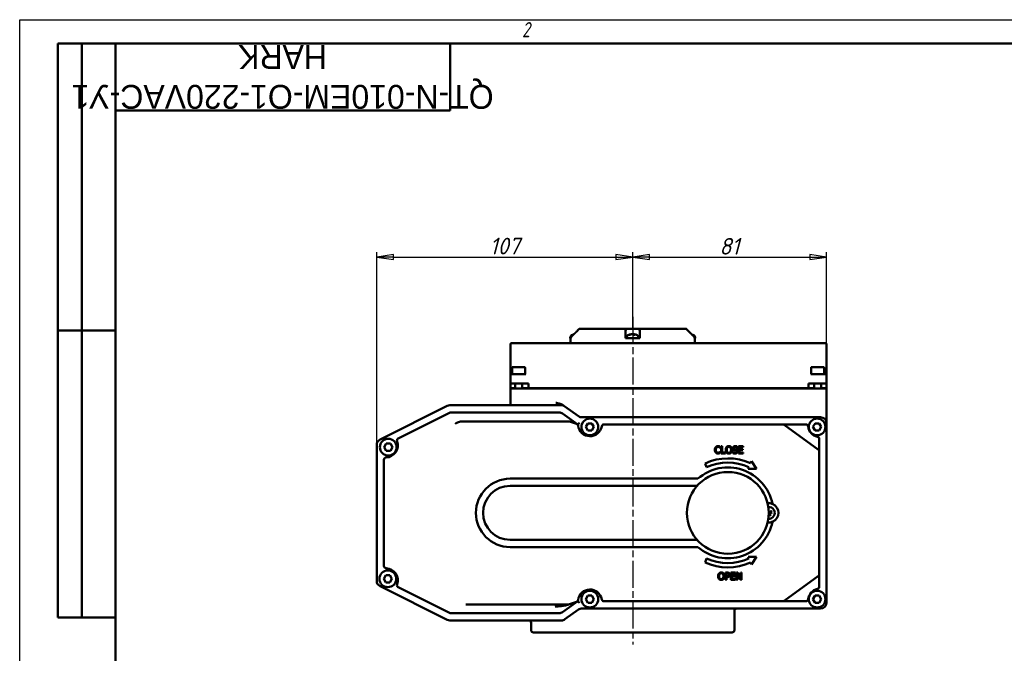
# Model space of a CAD drawing. Header units: millimetres. Extents: x 0 to 840, y 0 to 594.
# Tile 2 of 4: x 0 to 412, y 329 to 594. Entities that reach past the tile are written whole.
import ezdxf
from ezdxf.enums import TextEntityAlignment as Align

# ---------------------------------------------------------------- set-up
doc = ezdxf.new("R2018")
doc.units = ezdxf.units.MM
doc.header["$LTSCALE"] = 2
doc.linetypes.add('CHAIN', pattern=[0.7087, 0.4724, -0.0591, 0.1181, -0.0591])
for name, color, linetype, lineweight in [('Видимый контур (ГОСТ)', 7, 'Continuous', 50), ('Кромка (ГОСТ)', 7, 'Continuous', 50), ('Обозначение (ГОСТ)', 7, 'Continuous', 25), ('Осевая линия (ГОСТ)', 7, 'Continuous', 25), ('Размер (ГОСТ)', 7, 'Continuous', 25), ('Эскизная геометрия (ГОСТ)', 7, 'Continuous', 50)]:
    doc.layers.add(name, color=color, linetype=linetype, lineweight=lineweight)
doc.styles.add('Альтернативный текст (ГОСТ)', font='arial.ttf', dxfattribs={"width": 0.8})
doc.styles.add('Обычный текст (ГОСТ)', font='GOST Common Italic.ttf')
doc.styles.add('Стиль текста110', font='GOST Common Italic.ttf', dxfattribs={"width": 0.8})
doc.styles.add('Стиль текста112', font='GOST Common Italic.ttf', dxfattribs={"width": 0.8})
doc.dimstyles.new('Обычный (ГОСТ)', dxfattribs={"dimscale": 2, "dimtxt": 3.5, "dimasz": 3.5, "dimexe": 1, "dimexo": 0, "dimgap": 0.5, "dimtad": 1, "dimtxsty": 'Обычный текст (ГОСТ)', "dimblk": 'Filled-1', "dimcen": 0.09, "dimdle": 15, "dimclrd": 256, "dimclre": 256, "dimclrt": 256, "dimazin": 2, "dimtfac": 0.714286, "dimtdec": 3, "dimtmove": 0, "dimatfit": 3, "dimfxl": 1, "dimtolj": 1, "dimlwd": 25, "dimlwe": 25, "dimarcsym": 0})

# ---------------------------------------------------------------- blocks, each defined once
blk = doc.blocks.new('Рамки ГОСТ - Рамка')
at = {"layer": 'Кромка (ГОСТ)', "lineweight": 25}
for p, q in [((0, 0), (0, 297)), ((0, 297), (420, 297))]:
    blk.add_line(p, q, dxfattribs=at)
at = {"layer": 'Кромка (ГОСТ)'}
for p, q in [((415, 292), (20, 292)), ((20, 292), (20, 5))]:
    blk.add_line(p, q, dxfattribs=at)
at = {"layer": 'Кромка (ГОСТ)', "insert": (105, 296.5), "char_height": 3.17, "width": 5.2328, "attachment_point": 1, "style": 'Альтернативный текст (ГОСТ)'}
blk.add_mtext('\\fGOST Common|b0|i1;{\\H3.1700;2}', dxfattribs=at)
blk = doc.blocks.new('ГОСТ - Доп. графы 2')
at = {"layer": 'Эскизная геометрия (ГОСТ)'}
for p, q in [((-12, 0), (-12, 120)), ((-12, 120), (0, 120)), ((-7, 0), (-7, 120)), ((-12, 60), (0, 60)), ((0, 0), (-12, 0))]:
    blk.add_line(p, q, dxfattribs=at)
at = {"layer": 'Обозначение (ГОСТ)', "style": 'Стиль текста112'}
for tag, p in [('Первичная_применяемость', (-3.65, 90.03)), ('Справочный_номер', (-3.55, 30.02))]:
    blk.add_attdef(tag, text='', height=3.17, rotation=90, dxfattribs=at).set_placement(p, align=Align.MIDDLE_CENTER)
blk = doc.blocks.new('ГОСТ - Доп. графы 3')
at = {"layer": 'Эскизная геометрия (ГОСТ)'}
for p, q in [((0, 0), (70, 0)), ((70, 0), (70, -14)), ((70, -14), (0, -14))]:
    blk.add_line(p, q, dxfattribs=at)
at = {"layer": 'Обозначение (ГОСТ)', "style": 'Стиль текста110'}
blk.add_attdef('ОБОЗНАЧЕНИЕ', text='', height=5, rotation=180, dxfattribs=at).set_placement((34.94, -6.97), align=Align.MIDDLE_CENTER)
blk = doc.blocks.new('Filled-1')
at = {"color": 0}
for p, q in [((0, 0), (-1, 0.143)), ((-1, 0.143), (-1, -0.143)), ((-1, 0), (0, 0)), ((-1, -0.143), (0, 0))]:
    blk.add_line(p, q, dxfattribs=at)
at = {"color": 0, "flags": 128}
blk.add_lwpolyline([(-1, -0.143), (0, 0), (-1, 0.143), (-1, -0.143)], dxfattribs=at)
at = {"color": 0}
blk.add_solid([(-1, -0.143), (0, 0), (-1, 0.143), (-1, -0.143)], dxfattribs=at)
blk = doc.blocks.new('*D14')
at = {"layer": 'Defpoints', "color": 0, "linetype": 'Continuous', "transparency": 16777216}
for p in [(256.27, 494.72), (256.27, 464.72), (149.27, 416.18)]:
    blk.add_point(p, dxfattribs=at)
at = {"layer": 'Размер (ГОСТ)', "linetype": 'Continuous', "lineweight": 25, "transparency": 16777216}
for p, q in [((149.27, 416.18), (149.27, 496.72)), ((156.27, 494.72), (249.27, 494.72)), ((256.27, 464.72), (256.27, 496.72))]:
    blk.add_line(p, q, dxfattribs=at)
at = {"layer": 'Размер (ГОСТ)', "linetype": 'Continuous', "lineweight": 25, "transparency": 16777216, "xscale": 7, "yscale": 7, "zscale": 7, "rotation": 180}
blk.add_blockref('Filled-1', (149.27, 494.72), dxfattribs=at)
at = {"layer": 'Размер (ГОСТ)', "linetype": 'Continuous', "lineweight": 25, "transparency": 16777216, "xscale": 7, "yscale": 7, "zscale": 7}
blk.add_blockref('Filled-1', (256.27, 494.72), dxfattribs=at)
at = {"layer": 'Размер (ГОСТ)', "linetype": 'Continuous', "lineweight": 25, "transparency": 16777216, "insert": (196.43, 502.81), "char_height": 7, "attachment_point": 1, "style": 'Обычный текст (ГОСТ)'}
blk.add_mtext('\\A1;107', dxfattribs=at)
blk = doc.blocks.new('*D15')
at = {"layer": 'Defpoints', "color": 0, "linetype": 'Continuous', "transparency": 16777216}
for p in [(337.27, 494.72), (256.27, 464.72), (337.27, 439.72)]:
    blk.add_point(p, dxfattribs=at)
at = {"layer": 'Размер (ГОСТ)', "linetype": 'Continuous', "lineweight": 25, "transparency": 16777216}
for p, q in [((256.27, 464.72), (256.27, 496.72)), ((263.27, 494.72), (330.27, 494.72)), ((337.27, 439.72), (337.27, 496.72))]:
    blk.add_line(p, q, dxfattribs=at)
at = {"layer": 'Размер (ГОСТ)', "linetype": 'Continuous', "lineweight": 25, "transparency": 16777216, "xscale": 7, "yscale": 7, "zscale": 7, "rotation": 180}
blk.add_blockref('Filled-1', (256.27, 494.72), dxfattribs=at)
at = {"layer": 'Размер (ГОСТ)', "linetype": 'Continuous', "lineweight": 25, "transparency": 16777216, "xscale": 7, "yscale": 7, "zscale": 7}
blk.add_blockref('Filled-1', (337.27, 494.72), dxfattribs=at)
at = {"layer": 'Размер (ГОСТ)', "linetype": 'Continuous', "lineweight": 25, "transparency": 16777216, "insert": (292.47, 502.72), "char_height": 7, "attachment_point": 1, "style": 'Обычный текст (ГОСТ)'}
blk.add_mtext('\\A1;81', dxfattribs=at)

msp = doc.modelspace()

# ---------------------------------------------------------------- linework, layer by layer
at = {"layer": 'Видимый контур (ГОСТ)'}
for p, q in [((230.183, 461.123), (230.183, 460.723)), ((231.457, 462.23), (231.311, 462.23)), ((233.934, 464.723), (233.934, 464.723)), ((233.934, 464.723), (253.544, 464.723)), ((253.271, 460.809), (253.271, 461.516)), ((253.544, 464.723), (258.998, 464.723)), ((253.733, 461.123), (253.733, 460.723)), ((255.142, 462.23), (254.861, 462.23)), ((255.828, 462.451), (255.83, 462.424)), ((257.159, 462.23), (256.59, 462.23)), ((256.639, 462.451), (256.62, 462.23)), ((258.733, 461.123), (258.733, 460.723)), ((258.998, 464.723), (278.603, 464.723)), ((259.271, 461.516), (259.271, 460.809)), ((282.353, 461.123), (282.353, 460.723)), ((205.143, 458.223), (205.143, 446.723)), ((213.127, 458.723), (205.643, 458.723)), ((329.284, 458.723), (213.127, 458.723)), ((230.183, 460.723), (230.277, 460.723)), ((230.268, 458.723), (230.268, 460.723)), ((230.277, 460.723), (230.442, 460.723)), ((230.442, 460.809), (230.442, 460.723)), ((253.271, 460.723), (253.271, 460.809)), ((253.271, 460.723), (255.551, 460.723)), ((255.551, 460.723), (256.909, 460.723)), ((256.909, 460.723), (259.271, 460.723)), ((259.271, 460.809), (259.271, 460.723)), ((282.095, 460.723), (282.095, 460.809)), ((282.095, 460.723), (282.258, 460.723)), ((282.258, 460.723), (282.353, 460.723)), ((282.268, 458.723), (282.268, 460.723)), ((336.768, 458.723), (329.284, 458.723)), ((337.268, 446.723), (337.268, 458.223)), ((206.113, 448.723), (211.013, 448.723)), ((331.113, 448.723), (336.013, 448.723)), ((205.143, 446.723), (205.143, 445.223)), ((205.143, 445.223), (205.143, 441.823)), ((205.643, 445.723), (206.143, 445.723)), ((205.813, 448.423), (205.813, 445.723)), ((211.623, 445.723), (206.143, 445.723)), ((211.313, 448.423), (211.313, 445.938)), ((336.268, 445.723), (330.787, 445.723)), ((330.813, 448.423), (330.813, 446.226)), ((336.268, 445.723), (336.768, 445.723)), ((336.313, 448.423), (336.313, 445.723)), ((337.268, 445.223), (337.268, 446.723)), ((337.268, 441.823), (337.268, 445.223)), ((206.143, 441.823), (205.143, 441.823)), ((205.143, 439.823), (205.143, 441.823)), ((206.143, 441.823), (212.643, 441.823)), ((207.063, 441.823), (207.063, 439.723)), ((210.063, 441.823), (210.063, 439.723)), ((212.643, 439.823), (212.643, 441.823)), ((329.768, 439.823), (329.768, 441.823)), ((329.768, 441.823), (336.268, 441.823)), ((332.063, 441.823), (332.063, 439.723)), ((335.063, 441.823), (335.063, 439.723)), ((337.268, 441.823), (336.268, 441.823)), ((337.268, 439.823), (337.268, 441.823)), ((205.143, 439.823), (207.063, 439.823)), ((205.143, 439.723), (206.143, 439.723)), ((205.143, 439.723), (205.143, 433.723)), ((206.143, 439.723), (336.268, 439.723)), ((210.063, 439.823), (212.643, 439.823)), ((212.643, 439.823), (329.768, 439.823)), ((224.826, 439.723), (224.826, 439.823)), ((259.312, 439.723), (259.312, 439.823)), ((329.768, 439.823), (332.063, 439.823)), ((335.063, 439.823), (337.268, 439.823)), ((336.268, 439.723), (337.268, 439.723)), ((337.268, 425.223), (337.268, 439.723)), ((178.74, 432.459), (150.65, 418.414)), ((226.947, 432.723), (179.858, 432.723)), ((205.143, 433.723), (205.143, 432.723)), ((227.529, 432.536), (227.154, 432.804)), ((227.154, 432.804), (227.154, 432.804)), ((233.999, 427.91), (227.529, 432.536)), ((179.449, 429.459), (158.236, 418.853)), ((225.504, 429.723), (180.567, 429.723)), ((233.297, 424.723), (226.958, 429.256)), ((196.273, 425.992), (184.861, 425.992)), ((229.574, 425.992), (196.273, 425.992)), ((232.76, 424.939), (229.904, 425.936)), ((334.768, 427.723), (234.58, 427.723)), ((236.608, 423.654), (237.474, 425.154)), ((237.474, 425.154), (239.206, 425.154)), ((239.206, 425.154), (240.072, 423.654)), ((318.984, 424.723), (244.286, 424.723)), ((319.716, 424.723), (318.984, 424.723)), ((333.859, 414.067), (319.575, 424.53)), ((321.003, 424.723), (319.716, 424.723)), ((328.586, 424.723), (321.003, 424.723)), ((331.608, 423.654), (332.474, 425.154)), ((332.474, 425.154), (334.206, 425.154)), ((334.206, 425.154), (335.072, 423.654)), ((337.268, 350.223), (337.268, 425.223)), ((237.474, 422.154), (236.608, 423.654)), ((239.206, 422.154), (237.474, 422.154)), ((240.072, 423.654), (239.206, 422.154)), ((332.474, 422.154), (331.608, 423.654)), ((334.206, 422.154), (332.474, 422.154)), ((335.072, 423.654), (334.206, 422.154)), ((149.268, 416.178), (149.268, 359.268)), ((152.345, 415.203), (153.211, 416.703)), ((153.211, 416.703), (154.943, 416.703)), ((154.943, 416.703), (155.809, 415.203)), ((334.268, 415.007), (334.268, 418.579)), ((153.211, 413.703), (152.345, 415.203)), ((154.943, 413.703), (153.211, 413.703)), ((155.809, 415.203), (154.943, 413.703)), ((292.843, 414.906), (292.875, 414.906)), ((292.875, 413.267), (292.845, 413.267)), ((292.875, 414.906), (292.875, 415.387)), ((292.875, 412.791), (292.875, 413.267)), ((293.246, 415.587), (293.246, 412.587)), ((293.645, 415.587), (293.246, 415.587)), ((293.246, 412.587), (294.985, 412.587)), ((293.645, 412.942), (293.645, 415.587)), ((294.985, 412.942), (293.645, 412.942)), ((294.985, 412.587), (294.985, 412.942)), ((298.07, 413.267), (298.07, 412.767)), ((298.099, 413.267), (298.07, 413.267)), ((299.964, 414.969), (299.993, 414.969)), ((299.993, 414.969), (299.993, 415.446)), ((302.392, 415.587), (300.516, 415.587)), ((300.516, 415.587), (300.516, 412.587)), ((300.516, 412.587), (302.392, 412.587)), ((300.914, 415.232), (302.392, 415.232)), ((300.914, 414.41), (300.914, 415.232)), ((302.293, 414.41), (300.914, 414.41)), ((300.914, 414.055), (302.293, 414.055)), ((300.914, 412.942), (300.914, 414.055)), ((302.392, 412.942), (300.914, 412.942)), ((302.293, 414.055), (302.293, 414.41)), ((302.392, 415.232), (302.392, 415.587)), ((302.392, 412.587), (302.392, 412.942)), ((334.268, 414.626), (334.268, 415.007)), ((334.268, 413.26), (334.268, 414.626)), ((334.268, 362.185), (334.268, 413.26)), ((152.268, 409.898), (152.268, 365.548)), ((286.507, 408.432), (287.154, 406.77)), ((305.886, 409.354), (305.513, 408.455)), ((308.024, 406.12), (305.886, 409.354)), ((304.831, 406.809), (304.546, 406.12)), ((304.546, 406.12), (308.024, 406.12)), ((283.522, 402.024), (205.007, 402.024)), ((283.221, 399.024), (205.007, 399.024)), ((205.007, 376.422), (283.221, 376.422)), ((205.007, 373.422), (283.522, 373.422)), ((287.154, 368.676), (286.507, 367.013)), ((304.546, 369.326), (304.831, 368.637)), ((308.024, 369.326), (304.546, 369.326)), ((305.513, 366.991), (305.886, 366.092)), ((305.886, 366.092), (308.024, 369.326)), ((295.041, 362.734), (295.041, 359.734)), ((295.794, 362.734), (295.041, 362.734)), ((295.44, 361.193), (295.44, 362.389)), ((295.44, 362.389), (295.77, 362.389)), ((299.193, 362.734), (297.316, 362.734)), ((297.316, 362.734), (297.316, 359.734)), ((297.715, 362.379), (299.193, 362.379)), ((297.715, 361.558), (297.715, 362.379)), ((299.193, 362.379), (299.193, 362.734)), ((299.631, 362.734), (299.631, 359.734)), ((300.197, 362.734), (299.631, 362.734)), ((300.003, 362.321), (301.33, 359.734)), ((300.003, 359.734), (300.003, 362.321)), ((301.405, 360.359), (300.197, 362.734)), ((301.405, 362.734), (301.405, 360.359)), ((301.777, 362.734), (301.405, 362.734)), ((301.777, 359.734), (301.777, 362.734)), ((152.164, 360.145), (153.03, 361.645)), ((153.03, 358.645), (152.164, 360.145)), ((153.03, 361.645), (154.762, 361.645)), ((154.762, 358.645), (153.03, 358.645)), ((154.762, 361.645), (155.628, 360.145)), ((155.628, 360.145), (154.762, 358.645)), ((295.041, 359.734), (295.44, 359.734)), ((295.712, 361.193), (295.44, 361.193)), ((295.44, 360.853), (295.777, 360.853)), ((295.44, 359.734), (295.44, 360.853)), ((297.316, 359.734), (299.193, 359.734)), ((299.093, 361.558), (297.715, 361.558)), ((297.715, 361.203), (299.093, 361.203)), ((297.715, 360.089), (297.715, 361.203)), ((299.193, 360.089), (297.715, 360.089)), ((299.093, 361.203), (299.093, 361.558)), ((299.193, 359.734), (299.193, 360.089)), ((299.631, 359.734), (300.003, 359.734)), ((301.33, 359.734), (301.777, 359.734)), ((319.575, 350.916), (333.859, 361.379)), ((334.268, 360.82), (334.268, 362.185)), ((334.268, 360.439), (334.268, 360.82)), ((334.268, 356.867), (334.268, 360.439)), ((150.65, 357.032), (178.74, 342.987)), ((158.236, 356.593), (179.449, 345.987)), ((226.958, 346.189), (233.297, 350.723)), ((229.904, 349.51), (232.76, 350.507)), ((236.608, 351.654), (237.474, 353.154)), ((237.474, 350.154), (236.608, 351.654)), ((237.474, 353.154), (239.206, 353.154)), ((239.206, 350.154), (237.474, 350.154)), ((239.206, 353.154), (240.072, 351.654)), ((240.072, 351.654), (239.206, 350.154)), ((244.286, 350.723), (318.984, 350.723)), ((318.984, 350.723), (319.716, 350.723)), ((319.716, 350.723), (321.003, 350.723)), ((321.003, 350.723), (328.586, 350.723)), ((331.608, 351.654), (332.474, 353.154)), ((332.474, 350.154), (331.608, 351.654)), ((332.474, 353.154), (334.206, 353.154)), ((334.206, 350.154), (332.474, 350.154)), ((334.206, 353.154), (335.072, 351.654)), ((335.072, 351.654), (334.206, 350.154)), ((186.491, 349.454), (196.273, 349.454)), ((196.273, 349.454), (229.574, 349.454)), ((227.921, 343.189), (233.607, 347.256)), ((229.136, 349.242), (229.135, 349.242)), ((229.136, 349.242), (229.904, 349.51)), ((235.062, 347.723), (334.768, 347.723)), ((298.768, 346.723), (298.768, 338.723)), ((179.858, 342.723), (226.466, 342.723)), ((180.567, 345.723), (225.504, 345.723)), ((213.768, 341.723), (213.768, 338.723)), ((297.768, 337.723), (214.768, 337.723))]:
    msp.add_line(p, q, dxfattribs=at)
for centre, radius in [((238.34, 423.654), 3.5), ((333.34, 423.654), 3.5), ((154.077, 415.203), 3.5), ((296.034, 387.723), 17.085), ((153.896, 360.145), 3.5), ((238.34, 351.654), 3.5), ((333.34, 351.654), 3.5)]:
    msp.add_circle(centre, radius, dxfattribs=at)
for centre, radius, start, end in [((231.183, 461.123), 1, 116.26077, 179.99), ((232.683, 458.083), 4.39, 104.93741, 116.26077), ((254.733, 461.123), 1, 116.26077, 179.99), ((256.233, 458.083), 4.39, 97.49933, 116.26077), ((256.233, 458.083), 4.39, 63.73923, 82.50067), ((257.733, 461.123), 1, 0.01, 63.73923), ((279.853, 458.083), 4.39, 63.73923, 75.04933), ((281.353, 461.123), 1, 0.01, 63.73923), ((205.643, 458.223), 0.5, 90, 180), ((336.768, 458.223), 0.5, 0, 90), ((206.113, 448.423), 0.3, 90, 180), ((211.013, 448.423), 0.3, 0, 90), ((331.113, 448.423), 0.3, 90, 180), ((336.013, 448.423), 0.3, 0, 90), ((205.643, 445.223), 0.5, 90, 180), ((336.768, 445.223), 0.5, 0, 90), ((179.858, 430.223), 2.5, 90, 116.56505), ((226.947, 431.723), 1, 54.42875, 90), ((180.567, 427.223), 2.5, 90, 116.56505), ((225.504, 427.223), 2.5, 54.42875, 90), ((229.574, 424.992), 1, 70.76361, 90), ((232.43, 423.995), 1, 7.48686, 70.76361), ((238.379, 424.777), 5, 187.48686, 349.8839), ((234.58, 428.723), 1, 234.42875, 270), ((244.286, 423.723), 1, 90, 169.8839), ((318.984, 423.723), 1, 53.77891, 90), ((328.586, 423.723), 1, 6.88236, 90), ((334.768, 425.223), 2.5, 0, 90), ((334.542, 424.442), 5, 186.88236, 257.73891), ((151.768, 416.178), 2.5, 116.56505, 180), ((153.049, 415.894), 5, 272.0904, 20.12272), ((158.683, 417.958), 1, 116.56505, 200.12272), ((333.268, 418.579), 1, 0, 77.73891), ((333.268, 413.26), 1, 0, 53.77891), ((153.268, 409.898), 1, 92.0904, 180), ((296.034, 387.723), 22.796, 65.42983, 114.70452), ((296.034, 387.723), 21.015, 65.25457, 114.99757), ((296.034, 387.723), 19.002, 11.41313, 131.18393), ((205.007, 387.723), 14.301, 90, 270), ((205.007, 387.723), 11.301, 90, 270), ((313.119, 387.723), 4.064, 263.16941, 96.83059), ((313.119, 387.723), 2.5, 265.8042, 94.1958), ((313.119, 387.723), 0.935, 278.26088, 304.72482), ((313.119, 387.723), 0.935, 8.26088, 34.72482), ((296.034, 387.723), 19.002, 228.81607, 348.58687), ((296.034, 387.723), 22.796, 245.29548, 294.57017), ((296.034, 387.723), 21.015, 245.00243, 294.74543), ((153.268, 365.548), 1, 180, 267.9096), ((153.049, 359.552), 5, 339.87728, 87.9096), ((151.768, 359.268), 2.5, 180, 243.43495), ((333.268, 362.185), 1, 306.22109, 0), ((158.683, 357.488), 1, 159.87728, 243.43495), ((238.379, 350.669), 5, 10.1161, 172.51314), ((334.542, 351.004), 5, 102.26109, 173.11764), ((333.268, 356.867), 1, 282.26109, 0), ((232.43, 351.451), 1, 289.23639, 352.51314), ((244.286, 351.723), 1, 190.1161, 270), ((318.984, 351.723), 1, 270, 306.22109), ((328.586, 351.723), 1, 270, 353.11764), ((334.768, 350.223), 2.5, 270, 0), ((180.567, 348.223), 2.5, 243.43495, 270), ((225.504, 348.223), 2.5, 270, 305.57125), ((229.574, 350.454), 1, 270, 289.23639), ((235.062, 345.223), 2.5, 90, 125.57125), ((299.768, 346.723), 1, 90, 180), ((179.858, 345.223), 2.5, 243.43495, 270), ((212.768, 341.723), 1, 0, 90), ((226.466, 345.223), 2.5, 270, 305.57125), ((214.768, 338.723), 1, 180, 270), ((297.768, 338.723), 1, 270, 0)]:
    msp.add_arc(centre, radius, start, end, dxfattribs=at)
for centre, major_axis, ratio, start_param, end_param in [((232.745, 458.097), (-0.983, 4.276), 0.9211858, 0.0563988, 0.1279065), ((256.295, 458.097), (-0.984, 4.275), 0.9214875, 6.1784303, 6.4106326), ((256.146, 458.097), (0.701, 4.331), 0.8379858, 0.239088, 0.4712903), ((256.383, 458.097), (-0.413, 4.368), 0.3785032, 5.9108693, 6.1430716), ((256.084, 458.097), (0.413, 4.368), 0.3785032, 0.1401137, 0.1568897), ((256.321, 458.097), (-0.701, 4.331), 0.8379858, 6.0069255, 6.0440973), ((256.097, 458.097), (0.454, 4.363), 0.538687, 6.0026217, 6.234824), ((256.172, 458.097), (0.984, 4.275), 0.9214875, 0.0879791, 0.104755), ((184.861, 424.992), (-1.913, 0), 0.5228526, 4.712389, 5.2898263), ((312.964, 387.678), (-1.231, 4.211), 0.0871557, 4.8167185, 4.8968405), ((313.274, 387.768), (1.231, -4.211), 0.0871557, 4.8691, 5.0489208), ((313.192, 387.578), (-3.919, -1.971), 0.0871557, 4.3758571, 4.6080594), ((312.974, 387.65), (-1.971, 3.919), 0.0871557, 4.3758571, 4.6080594), ((313.074, 387.878), (4.211, 1.231), 0.0871557, 4.8167185, 5.0489208)]:
    msp.add_ellipse(centre, major_axis=major_axis, ratio=ratio, start_param=start_param, end_param=end_param, dxfattribs=at)
for points, knots in [([(230.737, 461.516), (230.737, 461.516), (230.736, 461.515), (230.649, 461.428), (230.566, 461.305), (230.471, 461.077), (230.442, 460.932), (230.442, 460.809)], [-0.074150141, -0.074150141, -0.074150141, -0.074150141, -0.074012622, -0.074012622, -0.036942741, -0.036942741, 0, 0, 0, 0]), ([(232.683, 463.448), (232.813, 463.577), (232.941, 463.705), (233.349, 464.116), (233.647, 464.423), (233.934, 464.723)], [1.13553758, 1.13553758, 1.13553758, 1.13553758, 1.18828561, 1.18828561, 1.30987869, 1.30987869, 1.30987869, 1.30987869]), ([(233.934, 464.723), (233.648, 464.423), (233.349, 464.116), (233.065, 463.829), (232.942, 463.705), (232.814, 463.577), (232.683, 463.448)], [-0.12159309, -0.12159309, -0.12159309, -0.12159309, 0, 0, 0, 0.05284171, 0.05284171, 0.05284171, 0.05284171]), ([(253.271, 463.448), (253.271, 463.577), (253.279, 463.705), (253.332, 464.116), (253.413, 464.423), (253.544, 464.723)], [1.13553758, 1.13553758, 1.13553758, 1.13553758, 1.18828561, 1.18828561, 1.30987869, 1.30987869, 1.30987869, 1.30987869]), ([(255.828, 462.451), (255.828, 462.451), (255.826, 462.451), (255.82, 462.452), (255.811, 462.451), (255.787, 462.45), (255.771, 462.448), (255.746, 462.446), (255.737, 462.445), (255.728, 462.444)], [0.008850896, 0.008850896, 0.008850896, 0.008850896, 0.012211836, 0.012211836, 0.018306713, 0.018306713, 0.02440159, 0.02440159, 0.027283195, 0.027283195, 0.027283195, 0.027283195]), ([(255.967, 462.444), (255.984, 462.446), (256.005, 462.448), (256.047, 462.45), (256.069, 462.451), (256.109, 462.452), (256.129, 462.451), (256.165, 462.45), (256.18, 462.448), (256.196, 462.446), (256.201, 462.445), (256.205, 462.444)], [0, 0, 0, 0, 0.006105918, 0.006105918, 0.012211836, 0.012211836, 0.018306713, 0.018306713, 0.02440159, 0.02440159, 0.027283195, 0.027283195, 0.027283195, 0.027283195]), ([(256.5, 462.444), (256.482, 462.446), (256.462, 462.448), (256.419, 462.45), (256.397, 462.451), (256.358, 462.452), (256.337, 462.451), (256.302, 462.45), (256.287, 462.448), (256.27, 462.446), (256.266, 462.445), (256.262, 462.444)], [0, 0, 0, 0, 0.006108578, 0.006108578, 0.012217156, 0.012217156, 0.018309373, 0.018309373, 0.02440159, 0.02440159, 0.027283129, 0.027283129, 0.027283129, 0.027283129]), ([(256.664, 462.444), (256.653, 462.446), (256.645, 462.448), (256.638, 462.45), (256.638, 462.451), (256.647, 462.452), (256.656, 462.451), (256.68, 462.45), (256.696, 462.448), (256.721, 462.446), (256.73, 462.445), (256.739, 462.444)], [0, 0, 0, 0, 0.006105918, 0.006105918, 0.012211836, 0.012211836, 0.018306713, 0.018306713, 0.02440159, 0.02440159, 0.027283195, 0.027283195, 0.027283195, 0.027283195]), ([(258.998, 464.723), (259.128, 464.423), (259.21, 464.116), (259.247, 463.829), (259.262, 463.705), (259.271, 463.577), (259.271, 463.448)], [-0.12159309, -0.12159309, -0.12159309, -0.12159309, 0, 0, 0, 0.05284171, 0.05284171, 0.05284171, 0.05284171]), ([(279.853, 463.448), (279.723, 463.577), (279.595, 463.705), (279.188, 464.116), (278.889, 464.423), (278.603, 464.723)], [1.13553758, 1.13553758, 1.13553758, 1.13553758, 1.18828561, 1.18828561, 1.30987869, 1.30987869, 1.30987869, 1.30987869]), ([(282.095, 460.809), (282.095, 460.932), (282.066, 461.077), (281.971, 461.305), (281.889, 461.428), (281.801, 461.515), (281.8, 461.516), (281.8, 461.516)], [-0.59454155, -0.59454155, -0.59454155, -0.59454155, -0.557598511, -0.557598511, -0.520528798, -0.520528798, -0.520391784, -0.520391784, -0.520391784, -0.520391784]), ([(211.313, 445.938), (211.313, 445.858), (211.29, 445.796), (211.211, 445.735), (211.17, 445.723), (211.123, 445.723)], [-0.257375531, -0.257375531, -0.257375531, -0.257375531, -0.206580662, -0.206580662, -0.173599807, -0.173599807, -0.173599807, -0.173599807]), ([(331.158, 445.723), (331.051, 445.723), (330.968, 445.764), (330.849, 445.909), (330.824, 446.015), (330.814, 446.161), (330.813, 446.193), (330.813, 446.226)], [-0.16951485, -0.16951485, -0.16951485, -0.16951485, -0.12333013, -0.12333013, -0.07216852, -0.07216852, -0.05860017, -0.05860017, -0.05860017, -0.05860017]), ([(224.151, 433.723), (224.154, 433.722), (224.158, 433.722), (224.231, 433.707), (224.301, 433.694), (224.877, 433.582), (225.41, 433.475), (226.242, 433.242), (226.591, 433.123), (226.977, 432.92), (227.068, 432.866), (227.154, 432.804)], [-0.28664329, -0.28664329, -0.28664329, -0.28664329, -0.28566774, -0.28566774, -0.26683424, -0.26683424, -0.13063397, -0.13063397, -0.03169033, -0.03169033, 0, 0, 0, 0]), ([(182.04, 424.992), (182.043, 424.993), (182.045, 424.994), (182.346, 425.154), (182.658, 425.321), (183.237, 425.601), (183.533, 425.733), (183.816, 425.829)], [-0.1954901, -0.1954901, -0.1954901, -0.1954901, -0.19464443, -0.19464443, -0.08972628, -0.08972628, 0, 0, 0, 0]), ([(233.297, 424.723), (233.297, 424.723), (233.317, 424.739), (233.392, 424.804), (233.448, 424.853), (233.588, 424.98), (233.671, 425.056), (233.852, 425.226), (233.947, 425.318), (234.044, 425.413), (234.046, 425.415), (234.047, 425.416)], [-0.15860544, -0.15860544, -0.15860544, -0.15860544, -0.12010204, -0.12010204, -0.08043506, -0.08043506, -0.04020677, -0.04020677, 0, 0, 0.00062197, 0.00062197, 0.00062197, 0.00062197]), ([(233.396, 424.365), (233.394, 424.385), (233.392, 424.405), (233.378, 424.501), (233.357, 424.576), (233.326, 424.659), (233.316, 424.682), (233.302, 424.714), (233.297, 424.723), (233.297, 424.723)], [-0.698728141, -0.698728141, -0.698728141, -0.698728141, -0.690811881, -0.690811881, -0.657728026, -0.657728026, -0.641186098, -0.641186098, -0.62464417, -0.62464417, -0.62464417, -0.62464417]), ([(233.422, 424.125), (233.411, 424.205), (233.403, 424.279), (233.397, 424.352), (233.397, 424.358), (233.396, 424.365)], [0.413529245, 0.413529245, 0.413529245, 0.413529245, 0.439912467, 0.439912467, 0.442476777, 0.442476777, 0.442476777, 0.442476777]), ([(313.478, 388.026), (313.448, 388.009), (313.413, 387.997), (313.359, 387.991), (313.336, 387.99), (313.289, 387.997), (313.266, 388.004), (313.224, 388.022), (313.203, 388.034), (313.167, 388.064), (313.151, 388.081), (313.13, 388.111), (313.121, 388.125), (313.114, 388.14)], [0.115705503, 0.115705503, 0.115705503, 0.115705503, 0.126574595, 0.126574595, 0.133368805, 0.133368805, 0.140163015, 0.140163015, 0.146957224, 0.146957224, 0.153751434, 0.153751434, 0.158886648, 0.158886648, 0.158886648, 0.158886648]), ([(313.429, 388.123), (313.411, 388.114), (313.39, 388.108), (313.347, 388.105), (313.325, 388.108), (313.286, 388.121), (313.267, 388.132), (313.234, 388.16), (313.221, 388.177), (313.207, 388.204), (313.203, 388.213), (313.201, 388.223)], [0, 0, 0, 0, 0.006105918, 0.006105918, 0.012211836, 0.012211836, 0.018306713, 0.018306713, 0.02440159, 0.02440159, 0.027283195, 0.027283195, 0.027283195, 0.027283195]), ([(313.422, 387.364), (313.405, 387.394), (313.393, 387.429), (313.387, 387.483), (313.387, 387.506), (313.393, 387.553), (313.4, 387.576), (313.418, 387.618), (313.43, 387.639), (313.46, 387.675), (313.477, 387.691), (313.521, 387.723), (313.555, 387.738), (313.588, 387.747)], [0.115705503, 0.115705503, 0.115705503, 0.115705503, 0.126574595, 0.126574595, 0.133368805, 0.133368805, 0.140163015, 0.140163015, 0.146957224, 0.146957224, 0.153751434, 0.153751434, 0.164620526, 0.164620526, 0.164620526, 0.164620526]), ([(313.519, 387.413), (313.51, 387.431), (313.505, 387.452), (313.502, 387.495), (313.505, 387.517), (313.517, 387.556), (313.528, 387.575), (313.556, 387.608), (313.574, 387.621), (313.6, 387.635), (313.609, 387.639), (313.619, 387.641)], [0, 0, 0, 0, 0.006105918, 0.006105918, 0.012211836, 0.012211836, 0.018306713, 0.018306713, 0.02440159, 0.02440159, 0.027283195, 0.027283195, 0.027283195, 0.027283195]), ([(314.172, 388.468), (314.178, 388.473), (314.186, 388.478), (314.204, 388.489), (314.219, 388.498), (314.248, 388.514), (314.266, 388.523), (314.295, 388.538), (314.31, 388.545), (314.324, 388.552)], [0.047865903, 0.047865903, 0.047865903, 0.047865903, 0.052083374, 0.052083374, 0.057278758, 0.057278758, 0.062523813, 0.062523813, 0.067030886, 0.067030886, 0.067030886, 0.067030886]), ([(314.565, 387.938), (314.551, 387.934), (314.535, 387.929), (314.503, 387.919), (314.484, 387.914), (314.452, 387.906), (314.436, 387.902), (314.414, 387.898), (314.405, 387.896), (314.398, 387.896)], [0.016435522, 0.016435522, 0.016435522, 0.016435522, 0.020942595, 0.020942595, 0.02618765, 0.02618765, 0.031383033, 0.031383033, 0.035600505, 0.035600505, 0.035600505, 0.035600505]), ([(313.334, 386.277), (313.33, 386.291), (313.325, 386.307), (313.316, 386.338), (313.31, 386.358), (313.302, 386.39), (313.298, 386.406), (313.294, 386.428), (313.292, 386.437), (313.292, 386.444)], [0.016435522, 0.016435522, 0.016435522, 0.016435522, 0.020942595, 0.020942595, 0.02618765, 0.02618765, 0.031383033, 0.031383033, 0.035600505, 0.035600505, 0.035600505, 0.035600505]), ([(313.865, 386.67), (313.869, 386.664), (313.874, 386.656), (313.886, 386.638), (313.894, 386.623), (313.91, 386.594), (313.919, 386.576), (313.934, 386.547), (313.941, 386.532), (313.948, 386.518)], [0.047865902, 0.047865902, 0.047865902, 0.047865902, 0.052083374, 0.052083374, 0.057278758, 0.057278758, 0.062523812, 0.062523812, 0.067030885, 0.067030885, 0.067030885, 0.067030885]), ([(233.297, 350.723), (233.297, 350.723), (233.302, 350.732), (233.316, 350.764), (233.326, 350.787), (233.357, 350.87), (233.378, 350.945), (233.392, 351.041), (233.394, 351.061), (233.396, 351.081)], [-0.62464417, -0.62464417, -0.62464417, -0.62464417, -0.608102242, -0.608102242, -0.591560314, -0.591560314, -0.558476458, -0.558476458, -0.550560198, -0.550560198, -0.550560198, -0.550560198]), ([(234.047, 350.03), (234.046, 350.031), (234.044, 350.033), (233.993, 350.083), (233.943, 350.132), (233.844, 350.227), (233.796, 350.273), (233.66, 350.4), (233.579, 350.475), (233.443, 350.597), (233.389, 350.644), (233.316, 350.707), (233.297, 350.723), (233.297, 350.723), (233.297, 350.723), (233.297, 350.723)], [-0.31773498, -0.31773498, -0.31773498, -0.31773498, -0.31711297, -0.31711297, -0.29609473, -0.29609473, -0.27509582, -0.27509582, -0.23528277, -0.23528277, -0.19664833, -0.19664833, -0.15869978, -0.15869978, -0.15860544, -0.15860544, -0.15860544, -0.15860544]), ([(233.396, 351.081), (233.398, 351.106), (233.4, 351.132), (233.403, 351.159), (233.408, 351.209), (233.414, 351.263), (233.422, 351.321)], [0.583233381, 0.583233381, 0.583233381, 0.583233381, 0.59320784, 0.59320784, 0.59320784, 0.612174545, 0.612174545, 0.612174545, 0.612174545]), ([(229.136, 349.242), (229.095, 349.228), (229.055, 349.215), (228.723, 349.11), (228.402, 349.038), (227.565, 348.878), (226.919, 348.791), (225.573, 348.626), (224.352, 348.505), (223.856, 348.456), (223.85, 348.455), (223.843, 348.454)], [-0.29997491, -0.29997491, -0.29997491, -0.29997491, -0.29289308, -0.29289308, -0.24143676, -0.24143676, -0.14749835, -0.14749835, 0, 0, 0.00203558, 0.00203558, 0.00203558, 0.00203558])]:
    msp.add_open_spline(points, degree=3, knots=knots, dxfattribs=at)
for points, weights in [([(232.683, 463.448), (231.748, 462.52), (230.737, 461.516)], [1.00372365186, 1.00416831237, 1.00305927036]), ([(231.551, 462.324), (232.13, 462.899), (232.683, 463.448)], [1.00370622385, 1.00398645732, 1.00372310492]), ([(253.271, 461.516), (253.271, 462.52), (253.271, 463.448)], [1.0030591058, 1.00416849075, 1.00372310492]), ([(259.271, 463.448), (259.271, 462.52), (259.271, 461.516)], [1.00372681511, 1.00417062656, 1.00306073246]), ([(281.8, 461.516), (280.789, 462.52), (279.853, 463.448)], [1.00305910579, 1.00416849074, 1.00372310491]), ([(313.143, 387.254), (313.18, 387.102), (313.253, 386.798)], [1.84165152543, 1.44094764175, 1]), ([(313.652, 386.954), (313.498, 387.227), (313.422, 387.364)], [1, 1.44094764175, 1.84165152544]), ([(313.888, 388.256), (313.615, 388.102), (313.478, 388.026)], [1, 1.44094764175, 1.84165152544]), ([(313.588, 387.747), (313.74, 387.783), (314.044, 387.857)], [1.84165152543, 1.44094764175, 1]), ([(313.865, 386.67), (313.741, 386.835), (313.652, 386.954)], [1.00329461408, 1.01453007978, 1]), ([(314.172, 388.468), (314.007, 388.345), (313.888, 388.256)], [1.00329461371, 1.01453007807, 1]), ([(314.044, 387.857), (314.193, 387.873), (314.398, 387.896)], [1, 1.014530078, 1.00329461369]), ([(313.253, 386.798), (313.27, 386.649), (313.292, 386.444)], [1, 1.01453007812, 1.00329461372])]:
    msp.add_rational_spline(points, weights, degree=2, dxfattribs=at)
for points, degree in [([(231.268, 462.222), (231.281, 462.227), (231.297, 462.23), (231.311, 462.23)], 3), ([(254.818, 462.222), (254.831, 462.227), (254.847, 462.23), (254.861, 462.23)], 3), ([(257.159, 462.23), (257.167, 462.23), (257.176, 462.227), (257.184, 462.222)], 3), ([(290.973, 415.227), (290.791, 415.02), (290.599, 414.461), (290.599, 414.084)], 2), ([(290.599, 414.084), (290.599, 413.705), (290.796, 413.121), (290.976, 412.927)], 2), ([(291.948, 415.64), (291.644, 415.64), (291.153, 415.429), (290.973, 415.227)], 2), ([(290.976, 412.927), (291.156, 412.73), (291.649, 412.533), (291.941, 412.533)], 2), ([(291.015, 414.084), (291.015, 414.373), (291.156, 414.838), (291.282, 414.991)], 2), ([(291.292, 413.177), (291.163, 413.331), (291.015, 413.775), (291.015, 414.084)], 2), ([(291.282, 414.991), (291.411, 415.142), (291.754, 415.3), (291.946, 415.3)], 2), ([(291.946, 412.878), (291.756, 412.878), (291.418, 413.029), (291.292, 413.177)], 2), ([(291.941, 412.533), (292.121, 412.533), (292.345, 412.577), (292.476, 412.621)], 2), ([(291.946, 415.3), (292.121, 415.3), (292.391, 415.22), (292.505, 415.156)], 2), ([(292.527, 413.027), (292.413, 412.963), (292.118, 412.878), (291.946, 412.878)], 2), ([(292.476, 415.562), (292.364, 415.596), (292.099, 415.64), (291.948, 415.64)], 2), ([(292.875, 415.387), (292.775, 415.441), (292.573, 415.531), (292.476, 415.562)], 2), ([(292.476, 412.621), (292.6, 412.66), (292.775, 412.745), (292.875, 412.791)], 2), ([(292.505, 415.156), (292.624, 415.091), (292.789, 414.955), (292.843, 414.906)], 2), ([(292.845, 413.267), (292.799, 413.221), (292.636, 413.09), (292.527, 413.027)], 2), ([(295.488, 415.244), (295.315, 415.037), (295.128, 414.463), (295.128, 414.087)], 2), ([(295.128, 414.087), (295.128, 413.717), (295.313, 413.131), (295.486, 412.932)], 2), ([(295.486, 412.932), (295.663, 412.73), (296.149, 412.523), (296.453, 412.523)], 2), ([(296.453, 415.65), (296.152, 415.65), (295.663, 415.443), (295.488, 415.244)], 2), ([(295.544, 414.087), (295.544, 414.378), (295.67, 414.84), (295.789, 414.993)], 2), ([(296.456, 412.869), (296.04, 412.869), (295.544, 413.496), (295.544, 414.087)], 2), ([(295.789, 414.993), (295.913, 415.154), (296.239, 415.305), (296.456, 415.305)], 2), ([(297.421, 415.244), (297.251, 415.436), (296.759, 415.65), (296.453, 415.65)], 2), ([(296.453, 412.523), (296.747, 412.523), (297.236, 412.723), (297.421, 412.932)], 2), ([(296.456, 415.305), (296.665, 415.305), (297, 415.149), (297.119, 414.993)], 2), ([(297.365, 414.087), (297.365, 413.496), (296.871, 412.869), (296.456, 412.869)], 2), ([(297.119, 414.993), (297.236, 414.843), (297.365, 414.383), (297.365, 414.087)], 2), ([(297.781, 414.087), (297.781, 414.461), (297.591, 415.044), (297.421, 415.244)], 2), ([(297.421, 412.932), (297.596, 413.131), (297.781, 413.722), (297.781, 414.087)], 2), ([(298.07, 412.767), (298.272, 412.669), (298.729, 412.533), (299.054, 412.533)], 2), ([(299.101, 415.64), (298.661, 415.64), (298.092, 415.147), (298.092, 414.782)], 2), ([(298.092, 414.782), (298.092, 414.607), (298.194, 414.339), (298.286, 414.24)], 2), ([(299.025, 412.878), (298.794, 412.878), (298.296, 413.083), (298.099, 413.267)], 2), ([(298.286, 414.24), (298.381, 414.14), (298.627, 414.016), (298.782, 413.975)], 2), ([(298.507, 414.823), (298.507, 415.035), (298.85, 415.295), (299.127, 415.295)], 2), ([(298.899, 414.356), (298.709, 414.408), (298.507, 414.634), (298.507, 414.823)], 2), ([(298.782, 413.975), (298.955, 413.931), (299.186, 413.878), (299.324, 413.839)], 2), ([(299.514, 414.198), (299.392, 414.235), (299.025, 414.322), (298.899, 414.356)], 2), ([(299.694, 413.379), (299.694, 413.153), (299.356, 412.878), (299.025, 412.878)], 2), ([(299.054, 412.533), (299.329, 412.533), (299.694, 412.674), (299.837, 412.805)], 2), ([(299.993, 415.446), (299.801, 415.54), (299.353, 415.64), (299.101, 415.64)], 2), ([(299.127, 415.295), (299.373, 415.295), (299.82, 415.1), (299.964, 414.969)], 2), ([(299.324, 413.839), (299.516, 413.783), (299.694, 413.559), (299.694, 413.379)], 2), ([(300.11, 413.442), (300.11, 413.722), (299.823, 414.104), (299.514, 414.198)], 2), ([(299.837, 412.805), (299.966, 412.925), (300.11, 413.265), (300.11, 413.442)], 2), ([(313.114, 387.324), (313.127, 387.303), (313.137, 387.278), (313.143, 387.254)], 3), ([(292.311, 362.392), (292.138, 362.185), (291.951, 361.611), (291.951, 361.234)], 2), ([(293.276, 362.798), (292.974, 362.798), (292.486, 362.591), (292.311, 362.392)], 2), ([(292.612, 362.141), (292.736, 362.302), (293.062, 362.452), (293.278, 362.452)], 2), ([(294.243, 362.392), (294.073, 362.584), (293.582, 362.798), (293.276, 362.798)], 2), ([(293.278, 362.452), (293.487, 362.452), (293.823, 362.297), (293.942, 362.141)], 2), ([(294.603, 361.234), (294.603, 361.609), (294.414, 362.192), (294.243, 362.392)], 2), ([(295.77, 362.389), (295.957, 362.389), (296.21, 362.338), (296.305, 362.275)], 2), ([(296.58, 362.547), (296.436, 362.647), (296.062, 362.734), (295.794, 362.734)], 2), ([(296.305, 362.275), (296.414, 362.202), (296.521, 361.973), (296.521, 361.818)], 2), ([(296.937, 361.83), (296.937, 362.08), (296.747, 362.433), (296.58, 362.547)], 2), ([(291.951, 361.234), (291.951, 360.865), (292.136, 360.279), (292.308, 360.08)], 2), ([(292.308, 360.08), (292.486, 359.878), (292.972, 359.671), (293.276, 359.671)], 2), ([(292.367, 361.234), (292.367, 361.526), (292.493, 361.988), (292.612, 362.141)], 2), ([(293.278, 360.016), (292.863, 360.016), (292.367, 360.644), (292.367, 361.234)], 2), ([(293.276, 359.671), (293.57, 359.671), (294.059, 359.871), (294.243, 360.08)], 2), ([(294.187, 361.234), (294.187, 360.644), (293.694, 360.016), (293.278, 360.016)], 2), ([(293.942, 362.141), (294.059, 361.991), (294.187, 361.531), (294.187, 361.234)], 2), ([(294.243, 360.08), (294.418, 360.279), (294.603, 360.87), (294.603, 361.234)], 2), ([(296.351, 361.373), (296.254, 361.271), (295.955, 361.193), (295.712, 361.193)], 2), ([(295.777, 360.853), (296.098, 360.853), (296.519, 361.011), (296.675, 361.164)], 2), ([(296.521, 361.818), (296.521, 361.674), (296.441, 361.463), (296.351, 361.373)], 2), ([(296.675, 361.164), (296.799, 361.285), (296.937, 361.636), (296.937, 361.83)], 2)]:
    msp.add_open_spline(points, degree=degree, dxfattribs=at)
at = {"layer": 'Осевая линия (ГОСТ)', "linetype": 'CHAIN', "ltscale": 11.993792}
msp.add_line((256.271, 469.723), (256.268, 332.723), dxfattribs=at)

# ---------------------------------------------------------------- block references
at = {"xscale": 2, "yscale": 2, "zscale": 2}
for name, p in [('Рамки ГОСТ - Рамка', (0, 0)), ('ГОСТ - Доп. графы 2', (40, 344))]:
    msp.add_blockref(name, p, dxfattribs=at)
ref = msp.add_blockref('ГОСТ - Доп. графы 3', (40, 584), dxfattribs=dict(xscale=2, yscale=2, zscale=2))
lines = msp.add_mtext('QT-N-010EM-O1-220VAC-У1 HARK', dxfattribs={"layer": 'Обозначение (ГОСТ)', "insert": (109.884, 570.065), "char_height": 10, "width": 140.24968, "attachment_point": 5, "rotation": 180, "style": 'Стиль текста110'})
ref.add_attrib('ОБОЗНАЧЕНИЕ', '', (109.884, 570.065)).embed_mtext(lines)

# ---------------------------------------------------------------- dimensions: what is measured, and where the dimension line sits
at = {"layer": 'Размер (ГОСТ)', "linetype": 'Continuous', "lineweight": 25}
for base, p1, p2, picture, middle in [((256.271, 494.723), (149.268, 416.178), (256.271, 464.723), '*D14', (202.769, 494.723)), ((337.268, 494.723), (256.271, 464.723), (337.268, 439.723), '*D15', (296.769, 494.723))]:
    dim = msp.add_linear_dim(base=base, p1=p1, p2=p2, angle=180, dimstyle='Обычный (ГОСТ)', override={"dimgap": 0.5, "dimdec": 2, "dimtol": 0, "dimlim": 0, "dimtp": 0, "dimtm": 0, "dimtdec": 3, "dimtofl": 0, "dimatfit": 1}, dxfattribs=at)
    dim.commit()
    dim.dimension.update_dxf_attribs({"geometry": picture, "text_midpoint": middle, "dimtype": 160})

doc.saveas('drawing.dxf')
